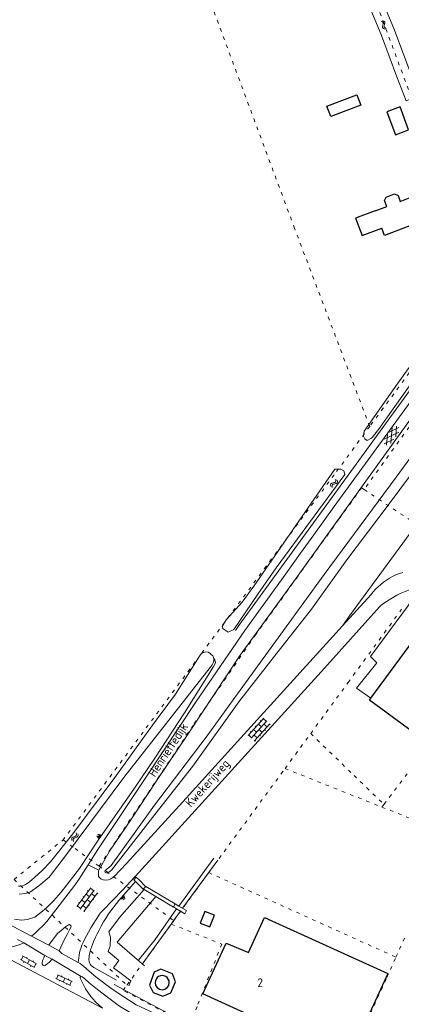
# Model space of a CAD drawing. Header units: metres. Extents: x 64961 to 73789, y 403835 to 410663.
# Tile 70 of 135: x 70774 to 70883, y 404028 to 404309. Entities that reach past the tile are written whole.
import ezdxf

# ---------------------------------------------------------------- set-up
doc = ezdxf.new("R2010")
doc.units = ezdxf.units.M
doc.linetypes.add('PERCEELGRENS', pattern=[2.5, 1, -1.5])
for name, color, linetype, lineweight in [('B-GEO-OG-GEBOUW_bijgebouw-G', 2, 'Continuous', 25), ('B-GEO-OG-GEBOUW_hoofdgebouw-G', 2, 'Continuous', 25), ('B-GEO-OG-GEBOUW_huisnr-T', 6, 'Continuous', 25), ('B-GEO-OG-GRENS_perceel-G', 253, 'PERCEELGRENS', 0), ('B-GEO-OG-OVLIJNOBJ-G', 253, 'Continuous', 0), ('B-GEO-OG-RASTER-G', 253, 'WZE_AFRASTERING', 0), ('B-GEO-OG-SLOOT_insteek-G', 253, 'Continuous', 0), ('B-GEO-OG-STRAATNAAM-T', 7, 'Continuous', 35), ('B-GEO-OG-TALUD-S', 253, 'Continuous', 0), ('B-GEO-OG-VERH_gesl-S', 253, 'Continuous', 0), ('B-GEO-OG-VERH_kntgesl-G', 253, 'Continuous', 0), ('B-GEO-OG-VERH_kntopen-G', 253, 'Continuous', 0), ('B-GEO-OG-VERH_knttegelpad-G', 253, 'Continuous', 0), ('B-GEO-OG-VERH_open-S', 253, 'Continuous', 0), ('B-GEO-OG-WATER-S', 253, 'Continuous', 0)]:
    doc.layers.add(name, color=color, linetype=linetype, lineweight=lineweight)
doc.styles.add('isocp', font='isocp.shx')
doc.linetypes.add('WZE_AFRASTERING', pattern='A,9,-1.72,[205,WZE.shx,S=0.155,R=0,X=0,Y=0],-3.28', length=14)

# ---------------------------------------------------------------- blocks, each defined once
blk = doc.blocks.new('S022')
at = {"color": 0}
for p, q in [((0.01, 1.15), (0.31, 1.15)), ((0.31, -2.3), (0.31, 2.3)), ((0.31, 2.1), (1.51, 2.1)), ((0.31, 0), (1.51, 0)), ((1.51, -2.3), (1.51, 2.3)), ((1.51, 1.05), (1.81, 1.05)), ((0.01, -1.15), (0.31, -1.15)), ((0.31, -2.1), (1.51, -2.1)), ((1.51, -1.05), (1.81, -1.05))]:
    blk.add_line(p, q, dxfattribs=at)
blk = doc.blocks.new('S024')
at = {"color": 0}
for p, q in [((0, 1.2), (6.7, 1.2)), ((0, 0), (6.7, 0)), ((0.2, 1.2), (0.2, 0)), ((1.25, 1.5), (1.25, 1.2)), ((1.25, 0), (1.25, -1.2)), ((2.3, 1.2), (2.3, 0)), ((3.35, 1.5), (3.35, 1.2)), ((3.35, 0), (3.35, -1.2)), ((4.4, 1.2), (4.4, 0)), ((5.45, 1.5), (5.45, 1.2)), ((5.45, 0), (5.45, -1.2)), ((6.5, 1.2), (6.5, 0)), ((0, -1.2), (6.7, -1.2)), ((0.2, -1.2), (0.2, -1.5)), ((2.3, -1.2), (2.3, -1.5)), ((4.4, -1.2), (4.4, -1.5)), ((6.5, -1.2), (6.5, -1.5))]:
    blk.add_line(p, q, dxfattribs=at)
blk = doc.blocks.new('S04')
at = {"color": 0}
for p, q in [((0, 0.5), (0.5, 0.5)), ((0, 0.25), (1, 0.25)), ((0, 0), (0.5, 0)), ((0, -0.25), (1, -0.25)), ((0, -0.5), (0.5, -0.5))]:
    blk.add_line(p, q, dxfattribs=at)
blk = doc.blocks.new('S05')
at = {"color": 0}
for p, q in [((0.08, 0.3), (0.38, 0.59)), ((0.11, -0.19), (0.41, 0.09)), ((0.38, 0.59), (0.68, 0.71)), ((0.41, 0.09), (0.71, 0.21)), ((0.68, 0.71), (1.01, 0.62)), ((0.71, 0.21), (1.02, 0.12)), ((1.01, 0.62), (1.33, 0.37)), ((1.02, 0.12), (1.36, -0.12)), ((1.33, 0.37), (1.66, 0.13)), ((1.66, 0.13), (1.97, 0.04)), ((1.97, 0.04), (2.28, 0.16)), ((2.28, 0.16), (2.58, 0.44)), ((1.36, -0.12), (1.68, -0.37)), ((1.68, -0.37), (2, -0.46)), ((2, -0.46), (2.31, -0.33)), ((2.31, -0.33), (2.61, -0.05))]:
    blk.add_line(p, q, dxfattribs=at)
blk = doc.blocks.new('S016')
at = {"color": 0, "linetype": 'Continuous'}
for points in [[(0.01, -0.38), (2.65, 1.15)], [(2.65, -1.15), (0.01, 0.38)], [(5.07, -1.15), (1.09, 1.15)], [(1.09, -1.15), (5.07, 1.15)], [(6.16, -0.38), (3.51, 1.15)], [(3.51, -1.15), (6.16, 0.37)]]:
    blk.add_lwpolyline(points, dxfattribs=at)

msp = doc.modelspace()

# ---------------------------------------------------------------- linework, layer by layer
at = {"layer": 'B-GEO-OG-GEBOUW_bijgebouw-G'}
for points in [[(70871.844, 404284.75), (70863.265, 404281.476), (70862.139, 404284.427), (70870.718, 404287.701), (70871.844, 404284.75)], [(70879.365, 404282.874), (70881.82, 404276.282), (70885.55, 404277.671), (70883.095, 404284.263), (70879.365, 404282.874)], [(70825.954, 404051.097), (70828.719, 404049.992), (70830.043, 404053.305), (70827.278, 404054.409), (70825.954, 404051.097)], [(70812.769, 404037.046), (70811.494, 404033.314)], [(70814.704, 404037.876), (70812.769, 404037.046)], [(70818.012, 404036.528), (70814.704, 404037.876)], [(70818.854, 404034.328), (70818.012, 404036.528)], [(70811.494, 404033.314), (70812.541, 404031.283)], [(70817.555, 404031.128), (70818.854, 404034.328)], [(70812.541, 404031.283), (70815.306, 404030.178)], [(70815.306, 404030.178), (70817.555, 404031.128)]]:
    msp.add_lwpolyline(points, dxfattribs=at)
at = {"layer": 'B-GEO-OG-GEBOUW_hoofdgebouw-G'}
for points in [[(70876.01, 404254.551), (70879.312, 404255.799), (70878.675, 404257.483), (70879.133, 404258.484), (70881.537, 404259.401), (70882.537, 404258.943), (70883.174, 404257.26), (70886.476, 404258.508), (70886.533, 404258.358), (70890.835, 404259.985), (70891.787, 404257.469), (70891.936, 404257.526), (70893.506, 404253.373), (70889.063, 404251.693), (70889.134, 404251.506), (70878.659, 404247.545), (70877.873, 404249.623)], [(70876.01, 404254.551), (70870.398, 404252.43), (70872.261, 404247.501), (70877.873, 404249.623)], [(70874.752, 404115.352), (70889.991, 404136.027), (70904.392, 404125.413), (70888.735, 404104.17), (70874.334, 404114.785), (70874.752, 404115.352)], [(70826.697, 404030.856), (70833.35, 404045.36), (70839.809, 404042.651), (70844.389, 404052.693), (70879.586, 404036.685), (70868.297, 404011.944), (70826.697, 404030.856)]]:
    msp.add_lwpolyline(points, dxfattribs=at)
for points in [[(70817.107, 404034.057, 1.0005171), (70813.061, 404034.057)], [(70813.061, 404034.057, 0.9995284), (70817.107, 404034.057)]]:
    msp.add_lwpolyline(points, format="xyb", dxfattribs=at)
at = {"layer": 'B-GEO-OG-GRENS_perceel-G'}
for points in [[(70997.644, 404346.185), (70977.083, 404317.04), (70965.806, 404301.134), (70958.381, 404290.793), (70940.224, 404265.912), (70921.133, 404240.45), (70904.329, 404218.058), (70885.674, 404192.758), (70872.819, 404174.939)], [(70871.233, 404327.617), (70886.348, 404286.901)], [(70874.424, 404192.935), (70852.95, 404249.529), (70829.665, 404312.066)], [(70908.844, 404242.809), (70907.681, 404241.055), (70902.905, 404232.687), (70902.734, 404231.721), (70888.717, 404212.307), (70874.424, 404192.935)], [(70874.424, 404192.935), (70864.271, 404179.174), (70826.028, 404127.702), (70786.776, 404074.851)], [(70797.068, 404067.34), (70824.274, 404108.022), (70841.661, 404133.23), (70865.673, 404166.557), (70872.105, 404175.413), (70872.819, 404174.939)], [(70872.819, 404174.939), (70896.872, 404158.978)], [(70857.551, 404105.227), (70868.242, 404119.792), (70883.549, 404140.743)], [(70878.492, 404084.985), (70886.707, 404095.772), (70897.465, 404110.517), (70906.968, 404123.495)], [(70850.212, 404095.229), (70857.551, 404105.227)], [(70857.551, 404105.227), (70869.944, 404093.248), (70878.492, 404084.985)], [(70832.767, 404071.464), (70850.212, 404095.229)], [(70850.212, 404095.229), (70877.91, 404084.22)], [(70877.91, 404084.22), (70878.492, 404084.985)], [(70877.91, 404084.22), (70897.731, 404076.342)], [(70772.729, 404063.535), (70786.776, 404074.851)], [(70786.776, 404074.851), (70790.18, 404072.365), (70797.068, 404067.34)], [(70828.396, 404065.505), (70832.767, 404071.464)], [(70797.068, 404067.34), (70818.41, 404051.77)], [(70824.569, 404060.243), (70828.396, 404065.505)], [(70828.396, 404065.505), (70881.92, 404041.333)], [(70772.729, 404063.535), (70805.016, 404033.348)], [(70818.41, 404051.77), (70824.569, 404060.243)], [(70805.016, 404033.348), (70817.692, 404050.783)], [(70817.692, 404050.783), (70818.41, 404051.77)], [(70817.692, 404050.783), (70832.129, 404045.08), (70825.064, 404027.252)], [(70881.92, 404041.333), (70884.897, 404047.922)], [(70879.299, 404035.527), (70881.92, 404041.333)], [(70825.064, 404027.252), (70822.914, 404021.826), (70803.939, 404031.867), (70805.016, 404033.348)], [(70865.339, 404004.613), (70879.299, 404035.527)]]:
    msp.add_lwpolyline(points, dxfattribs=at)
at = {"layer": 'B-GEO-OG-OVLIJNOBJ-G'}
for points in [[(70866.665, 404136.013), (70868.657, 404138.841), (70926.173, 404217.268), (70953.049, 404253.973), (71000, 404318.144)], [(70900.065, 404203.16), (70882.027, 404178.443), (70861.439, 404150.66), (70849.813, 404134.62), (70836.587, 404116.607), (70827.926, 404104.527), (70812.88, 404084.728), (70800.514, 404067.48), (70799.246, 404066.434), (70798.704, 404065.869), (70798.779, 404065.661), (70799.069, 404065.397), (70799.475, 404065.373), (70800.558, 404066.226), (70813.003, 404082.088), (70823.819, 404095.949), (70837.048, 404114.267), (70847.911, 404128.198), (70857.763, 404140.734), (70867.923, 404154.837), (70879.985, 404170.851), (70889.164, 404183.091)], [(70886.473, 404204.096), (70885.82, 404203.13), (70837.006, 404136.064), (70836.025, 404134.695)], [(70772.843, 404052.155), (70774.826, 404051.867), (70776.555, 404052.133), (70778.64, 404052.787), (70780.375, 404054.077), (70781.982, 404055.452), (70784.008, 404057.432), (70786.194, 404059.935), (70791.471, 404066.651), (70796.594, 404074.449), (70807.166, 404089.634), (70812.961, 404098.226), (70821.468, 404111.121), (70829.662, 404124.189), (70830.365, 404125.397), (70830.155, 404126.319), (70830.008, 404126.524)], [(70808.467, 404063.393), (70807.681, 404064.154), (70806.985, 404063.396), (70807.438, 404062.959)], [(70794.587, 404043.397), (70795.148, 404044.939), (70795.567, 404045.99), (70796.028, 404047.023), (70796.52, 404048.041), (70797.033, 404049.049), (70797.672, 404050.236), (70798.34, 404051.406), (70799.039, 404052.559), (70799.771, 404053.69), (70802.65, 404057.51), (70807.438, 404062.959)], [(70807.438, 404062.959), (70809.694, 404060.785)], [(70810.357, 404061.564), (70808.467, 404063.393)], [(70809.694, 404060.785), (70810.375, 404061.546)], [(70810.375, 404061.546), (70810.357, 404061.564)], [(70809.962, 404060.625), (70802.911, 404052.645), (70799.829, 404048.591), (70800.265, 404047.091), (70800.179, 404044.562), (70799.66, 404042.913), (70802.725, 404040.42), (70801.164, 404038.302), (70803.727, 404036.411), (70806.109, 404034.621), (70805.576, 404033.163)], [(70809.991, 404038.82), (70802.202, 404045.667), (70813.238, 404058.674)], [(70819.192, 404055.171), (70818.333, 404055.68)], [(70818.846, 404056.531), (70819.86, 404055.939)], [(70819.86, 404055.939), (70822.082, 404054.643), (70821.571, 404053.759), (70819.192, 404055.171)], [(70794.142, 404040.763), (70794.168, 404041.282), (70794.217, 404041.799)], [(70802.052, 404034.724), (70795.511, 404038.413), (70795.141, 404038.671), (70794.812, 404038.981), (70794.538, 404039.34), (70794.33, 404039.741)]]:
    msp.add_lwpolyline(points, dxfattribs=at)
for points in [[(70794.587, 404043.397, 0.0550172), (70794.217, 404041.799)], [(70794.142, 404040.763, 0.1056983), (70794.33, 404039.741)]]:
    msp.add_lwpolyline(points, format="xyb", dxfattribs=at)
at = {"layer": 'B-GEO-OG-RASTER-G'}
msp.add_lwpolyline([(70876.686, 404000), (70859.029, 404007.108), (70823.491, 404021.958), (70818.143, 404024.603), (70807.942, 404029.959), (70801.401, 404033.485)], dxfattribs=at)
at = {"layer": 'B-GEO-OG-SLOOT_insteek-G'}
for points in [[(70882.184, 404292.83), (70884.825, 404285.976), (70886.165, 404286.561), (70887.71, 404287.142), (70888.119, 404287.705), (70888.174, 404289.108), (70885.942, 404294.412), (70881.555, 404306.204), (70875.424, 404320.934), (70868.078, 404341.645), (70857.617, 404368.89), (70847.117, 404397.228), (70835.763, 404428.179), (70835.252, 404429.041), (70834.544, 404429.148), (70832.966, 404428.743), (70832.3, 404428.143), (70832.005, 404426.597), (70843.359, 404395.646), (70853.859, 404367.308), (70864.32, 404340.063), (70871.666, 404319.352), (70877.797, 404304.622), (70882.184, 404292.83)], [(70890.964, 404211.778), (70906.318, 404233.115), (70906.874, 404233.912), (70906.958, 404235.115), (70905.959, 404237.195), (70897.739, 404259.347), (70897.146, 404259.722), (70894.862, 404258.917), (70894.299, 404258.181), (70902.627, 404235.413), (70895.694, 404223.728), (70882.289, 404205.064), (70872.825, 404191.626), (70872.647, 404190.151), (70873.032, 404189.378), (70873.734, 404188.956), (70874.753, 404189.507)], [(70875.241, 404189.895), (70876.911, 404192.127), (70888.395, 404208.2), (70890.964, 404211.778)], [(70842.446, 404145.03), (70847.684, 404152.552), (70867.292, 404179.226), (70867.015, 404180.291), (70866.208, 404180.713), (70864.417, 404180.751), (70841.28, 404147.326), (70837.935, 404142.775)], [(70837.935, 404142.775), (70833.378, 404137.742), (70832.277, 404135.796)], [(70842.446, 404145.03), (70835.584, 404134.957), (70833.913, 404134.139), (70832.5, 404135.103)], [(70829.588, 404127.441), (70828.309, 404128.512)], [(70825.787, 404127.348), (70818.887, 404116.477)], [(70804.122, 404092.679), (70828.788, 404124.108)], [(70818.887, 404116.477), (70812.325, 404107.573), (70801.594, 404092.638), (70789.527, 404076.561), (70783.158, 404068.608), (70780.761, 404066.062), (70778.56, 404064.125), (70777.128, 404062.9), (70775.887, 404062.032), (70775.167, 404061.746), (70774.637, 404061.624), (70774.015, 404061.643)], [(70774.237, 404059.354), (70776, 404059.483), (70777.424, 404060.04), (70779.798, 404061.711), (70782.814, 404064.209), (70787.728, 404070.642), (70804.122, 404092.679)], [(70829.835, 404069.635), (70819.86, 404055.939)], [(70820.908, 404055.328), (70830.986, 404069.059)], [(70808.356, 404040.452), (70813.076, 404046.411), (70819.192, 404055.171)], [(70818.414, 404051.931), (70820.306, 404054.509)], [(70809.383, 404039.354), (70817.692, 404050.783), (70818.414, 404051.931)]]:
    msp.add_lwpolyline(points, dxfattribs=at)
for points in [[(70874.753, 404189.507, 0.0956863), (70875.241, 404189.895)], [(70832.277, 404135.796, 0.1025175), (70832.5, 404135.103)], [(70828.309, 404128.512, 0.360171), (70825.787, 404127.348)], [(70828.788, 404124.108, 0.331234), (70829.588, 404127.441)]]:
    msp.add_lwpolyline(points, format="xyb", dxfattribs=at)
at = {"layer": 'B-GEO-OG-VERH_kntgesl-G'}
for points in [[(70796.989, 404066.191), (70800.041, 404071.611), (70806.27, 404080.823), (70813.449, 404091.728), (70822.472, 404105.147), (70837.431, 404127.637), (70853.358, 404149.577), (70869.397, 404171.904), (70884.858, 404193.337), (70903.496, 404218.614), (70939.425, 404266.513), (70957.573, 404291.383), (70965.014, 404301.745), (70976.267, 404317.618), (70979.092, 404321.67), (70991.749, 404339.358)], [(70777.552, 404047.435), (70763.886, 404054.607), (70743.487, 404065.349), (70718.162, 404078.436), (70703.066, 404086.52), (70688.759, 404094.068), (70676.788, 404100.528), (70671.956, 404103.311), (70662.819, 404108.97), (70652.263, 404115.676), (70642.138, 404122.006), (70628.256, 404130.798), (70614.255, 404139.6), (70600.877, 404147.639), (70594.416, 404151.426), (70586.014, 404156.317), (70565.857, 404167.873), (70542.202, 404181.202), (70511.957, 404197.555), (70492.92, 404207.634), (70469.261, 404219.549), (70436.386, 404235.67), (70425.514, 404240.635)], [(70793.878, 404067.675), (70796.694, 404072.11), (70810.62, 404092.973), (70824.824, 404114.349), (70838.752, 404134.663), (70850.454, 404150.814), (70854.621, 404156.745), (70858.431, 404161.98), (70864.245, 404170.123), (70880.369, 404192.201), (70897.072, 404214.987), (70904.774, 404225.334), (70906.224, 404227.297)], [(70777.713, 404047.351), (70777.741, 404047.362)], [(70777.741, 404047.362), (70782.665, 404044.794)], [(70764.51, 404044.341), (70797.995, 404026.77)], [(70775.547, 404045.423), (70773.716, 404046.399)], [(70775.547, 404045.423), (70781.496, 404041.811)], [(70782.665, 404044.794), (70785.595, 404043.14)], [(70781.496, 404041.811), (70781.268, 404041.176), (70780.895, 404040.388), (70780.746, 404039.627), (70780.796, 404039.312), (70781, 404039.073), (70781.241, 404038.92), (70781.4, 404038.863), (70781.581, 404038.909), (70782.234, 404039.467), (70782.725, 404039.859), (70783.657, 404040.766)], [(70783.657, 404040.766), (70781.496, 404041.811)], [(70791.078, 404039.808), (70786.368, 404042.41), (70785.595, 404043.14)], [(70783.657, 404040.766), (70791.898, 404035.801)], [(70791.078, 404039.808), (70791.659, 404039.49)], [(70791.659, 404039.49), (70792.542, 404038.721), (70794.203, 404037.359), (70796.093, 404035.696), (70800.765, 404032.198), (70804.097, 404029.977), (70807.662, 404027.708), (70813.839, 404024.835), (70821.914, 404021.16), (70838.497, 404014.043), (70861.457, 404004.527), (70872.791, 404000)], [(70865.679, 404000), (70856.137, 404003.918), (70843.894, 404008.795), (70831.14, 404014.172), (70823.027, 404017.731), (70811.513, 404022.626), (70805.423, 404025.849), (70802.87, 404027.385), (70799.852, 404029.625), (70796.557, 404032.125), (70794.197, 404034.047), (70792.833, 404035.223), (70792.218, 404035.717), (70791.898, 404035.801)]]:
    msp.add_lwpolyline(points, dxfattribs=at)
at = {"layer": 'B-GEO-OG-VERH_kntopen-G'}
for points in [[(70866.665, 404136.013), (70874.8, 404144.977), (70875.434, 404145.739), (70876.106, 404146.467), (70876.816, 404147.159), (70877.561, 404147.812), (70878.367, 404148.448), (70879.203, 404149.042), (70880.071, 404149.59), (70880.971, 404150.084), (70881.93, 404150.538), (70882.915, 404150.935), (70883.92, 404151.276)], [(70798.177, 404054.747), (70803.752, 404060.464), (70808.45, 404065.572), (70861.467, 404123.917), (70873.918, 404137.668), (70877.36, 404141.498), (70877.642, 404141.789), (70877.939, 404142.065), (70878.774, 404142.65), (70882.172, 404144.727), (70883.096, 404145.206), (70884.043, 404145.637), (70885.01, 404146.021), (70885.994, 404146.358), (70886.924, 404146.637), (70887.861, 404146.89), (70888.426, 404147.014), (70888.997, 404147.102)], [(70874.752, 404115.352), (70870.678, 404118.159), (70876.471, 404125.46), (70874.611, 404127.242), (70889.055, 404146.697), (70888.997, 404147.102)], [(70800.389, 404063.731), (70801.254, 404064.297), (70804.92, 404068.136), (70820.976, 404085.681), (70837.599, 404104.04), (70858.287, 404126.782), (70866.665, 404136.013)], [(70793.878, 404067.675), (70791.258, 404063.549), (70790.148, 404061.883), (70782.064, 404051.554), (70781.065, 404050.37), (70779.801, 404049.206), (70779.271, 404048.698), (70778.801, 404048.185), (70777.741, 404047.362)], [(70793.878, 404067.675), (70796.989, 404066.191)], [(70797.559, 404063.752), (70796.865, 404064.372), (70796.856, 404065.809), (70796.989, 404066.191)], [(70796.87, 404053.15), (70794.717, 404049.726), (70792.791, 404046.191)], [(70782.665, 404044.794), (70783.033, 404045.33), (70785.178, 404048.073), (70786.215, 404048.987), (70787.422, 404049.992), (70787.99, 404050.423), (70788.347, 404050.618), (70788.631, 404050.64), (70788.897, 404050.427), (70788.976, 404050.302), (70789.024, 404050.149), (70788.955, 404049.843), (70788.6, 404049.098), (70787.937, 404047.843), (70787.148, 404046.479), (70785.595, 404043.14)], [(70777.552, 404047.435), (70777.711, 404047.351)], [(70764.51, 404044.341), (70765.936, 404043.962), (70767.619, 404043.831), (70769.565, 404043.842), (70771.789, 404044.173), (70774.148, 404044.895), (70775.547, 404045.423)], [(70791.135, 404040.389), (70791.078, 404039.808)], [(70791.898, 404035.801), (70791.635, 404035.658), (70791.682, 404035.313), (70792.618, 404033.413), (70793.198, 404032.284), (70794.692, 404030.117), (70796.012, 404028.574), (70797.995, 404026.77)]]:
    msp.add_lwpolyline(points, dxfattribs=at)
for points in [[(70797.559, 404063.752, 0.2943458), (70800.389, 404063.731)], [(70798.177, 404054.747, 0.0516877), (70796.87, 404053.15)], [(70792.791, 404046.191, 0.1010335), (70791.135, 404040.389)]]:
    msp.add_lwpolyline(points, format="xyb", dxfattribs=at)
at = {"layer": 'B-GEO-OG-VERH_knttegelpad-G'}
for points in [[(70810.375, 404061.546), (70818.846, 404056.531)], [(70809.694, 404060.785), (70809.962, 404060.625)], [(70809.962, 404060.625), (70813.238, 404058.674)], [(70813.238, 404058.674), (70818.315, 404055.65), (70818.333, 404055.68)], [(70818.846, 404056.531), (70818.333, 404055.68)]]:
    msp.add_lwpolyline(points, dxfattribs=at)

# ---------------------------------------------------------------- block references
at = {"layer": 'B-GEO-OG-TALUD-S'}
for p, rotation in [((70797.32, 404075.674), 145.1640142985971), ((70803.593, 404058.587), 318.3281613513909)]:
    msp.add_blockref('S04', p, dxfattribs=dict(at, rotation=rotation))
at = {"layer": 'B-GEO-OG-VERH_gesl-S', "rotation": 234.8484603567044}
msp.add_blockref('S016', (70882.444, 404192.842), dxfattribs=at)
at = {"layer": 'B-GEO-OG-VERH_open-S'}
for name, p, rotation in [('S024', (70840.518, 404103.871), 47.71475165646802), ('S024', (70791.677, 404055.066), 53.70304105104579), ('S022', (70776.453, 404039.234), 60.79515966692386), ('S022', (70786.665, 404033.957), 65.40899949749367)]:
    msp.add_blockref(name, p, dxfattribs=dict(at, rotation=rotation))
at = {"layer": 'B-GEO-OG-WATER-S'}
for p, rotation in [((70877.807, 404308.91), 291.7162904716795), ((70863.47, 404175.566), 51.3759960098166), ((70789.495, 404074.439), 56.83440068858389)]:
    msp.add_blockref('S05', p, dxfattribs=dict(at, rotation=rotation))

# ---------------------------------------------------------------- texts
at = {"layer": 'B-GEO-OG-GEBOUW_huisnr-T', "style": 'isocp'}
msp.add_text('2', height=2.5, dxfattribs=at).set_placement((70842.344, 404032.804))
at = {"layer": 'B-GEO-OG-STRAATNAAM-T', "style": 'isocp'}
for s, rotation, p in [('Henriëttedijk', 56.57997, (70812.998, 404092.599)), ('Kwekerijweg', 47.87656, (70823.302, 404083.997))]:
    msp.add_text(s, height=2.5, rotation=rotation, dxfattribs=at).set_placement(p)

doc.saveas('drawing.dxf')
